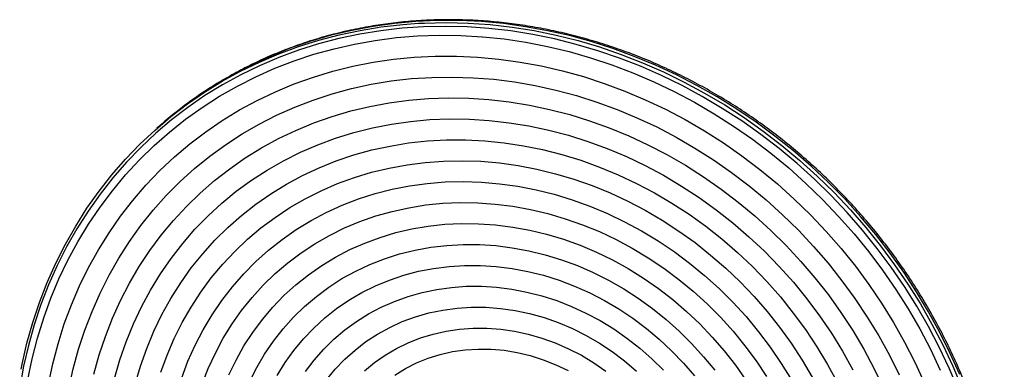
# Paper-space layout '_Dimétrica' of a CAD drawing. Header units: inches. Extents: x -6.5 to 4.6, y -6.5 to 4.8.
# Tile 2 of 2: x -6.4 to 4.6, y 0.9 to 4.8. Entities that reach past the tile are written whole.
import ezdxf

# ---------------------------------------------------------------- set-up
doc = ezdxf.new("R2010")
doc.units = ezdxf.units.IN
doc.header["$MEASUREMENT"] = 0

psp = doc.layouts.new('_Dimétrica')

# ---------------------------------------------------------------- linework, layer by layer
at = {"color": 7, "linetype": 'Continuous', "lineweight": 25}
psp.add_line((-4.88, 3.57), (-4.907, 3.547), dxfattribs=at)
at = {"color": 7, "linetype": 'Continuous', "lineweight": 25, "flags": 128}
for points in [[(4.062, 0.793), (3.956, 1.031), (3.84, 1.264), (3.715, 1.493), (3.58, 1.718), (3.436, 1.937), (3.284, 2.151), (3.123, 2.359), (2.953, 2.561), (2.777, 2.756), (2.592, 2.943), (2.401, 3.123), (2.203, 3.295), (1.998, 3.459), (1.788, 3.615), (1.572, 3.761), (1.351, 3.898), (1.125, 4.026), (0.896, 4.144), (0.662, 4.252), (0.426, 4.35), (0.186, 4.438), (-0.056, 4.515), (-0.299, 4.582), (-0.544, 4.637), (-0.79, 4.682), (-1.036, 4.716), (-1.282, 4.739), (-1.527, 4.75), (-1.772, 4.751), (-2.014, 4.74), (-2.255, 4.718), (-2.493, 4.685), (-2.728, 4.641), (-2.96, 4.587), (-3.187, 4.521), (-3.411, 4.445), (-3.629, 4.358), (-3.842, 4.261), (-4.05, 4.153), (-4.251, 4.036), (-4.359, 3.967)], [(4.043, 0.63), (3.943, 0.867), (3.832, 1.101), (3.712, 1.332), (3.583, 1.557), (3.444, 1.778), (3.297, 1.994), (3.141, 2.203), (2.977, 2.407), (2.805, 2.604), (2.625, 2.794), (2.438, 2.977), (2.244, 3.152), (2.044, 3.319), (1.838, 3.478), (1.626, 3.628), (1.408, 3.769), (1.186, 3.901), (0.96, 4.024), (0.73, 4.136), (0.496, 4.239), (0.259, 4.331), (0.02, 4.413), (-0.222, 4.484), (-0.465, 4.545), (-0.709, 4.595), (-0.953, 4.634), (-1.198, 4.662), (-1.442, 4.679), (-1.686, 4.685), (-1.928, 4.68), (-2.169, 4.664), (-2.407, 4.637), (-2.642, 4.599), (-2.874, 4.55), (-3.102, 4.49), (-3.327, 4.419), (-3.546, 4.338), (-3.761, 4.246), (-3.97, 4.145), (-4.174, 4.033), (-4.371, 3.912), (-4.561, 3.78), (-4.744, 3.64), (-4.92, 3.491), (-5.089, 3.333), (-5.249, 3.166), (-5.4, 2.992), (-5.543, 2.81), (-5.677, 2.62), (-5.802, 2.423), (-5.917, 2.22), (-6.023, 2.011), (-6.118, 1.796), (-6.204, 1.575), (-6.279, 1.35), (-6.344, 1.12), (-6.398, 0.886), (-6.441, 0.649)], [(-6.425, 0.855), (-6.414, 0.909), (-6.36, 1.144), (-6.295, 1.375), (-6.219, 1.601), (-6.133, 1.823), (-6.037, 2.039), (-5.931, 2.25), (-5.815, 2.454), (-5.69, 2.652), (-5.555, 2.842), (-5.411, 3.026), (-5.259, 3.201), (-5.098, 3.368), (-4.928, 3.527), (-4.752, 3.678), (-4.567, 3.819), (-4.376, 3.95), (-4.178, 4.073), (-3.973, 4.185), (-3.763, 4.287), (-3.547, 4.379), (-3.326, 4.461), (-3.1, 4.532), (-2.871, 4.592), (-2.637, 4.641), (-2.401, 4.68), (-2.161, 4.707), (-1.986, 4.72)], [(-1.986, 4.72), (-1.919, 4.723), (-1.676, 4.729), (-1.431, 4.723), (-1.185, 4.705), (-0.939, 4.677), (-0.693, 4.638), (-0.448, 4.588), (-0.203, 4.527), (0.039, 4.455), (0.28, 4.372), (0.518, 4.279), (0.753, 4.176), (0.985, 4.063), (1.212, 3.94), (1.436, 3.808), (1.654, 3.666), (1.867, 3.515), (2.075, 3.355), (2.276, 3.187), (2.471, 3.011), (2.659, 2.827), (2.84, 2.636), (3.013, 2.438), (3.178, 2.233), (3.335, 2.022), (3.483, 1.805), (3.622, 1.583), (3.752, 1.356), (3.873, 1.125), (3.984, 0.889), (4.085, 0.65)], [(-6.351, 0.737), (-6.302, 0.97), (-6.243, 1.2), (-6.173, 1.426), (-6.093, 1.646), (-6.002, 1.862), (-5.902, 2.072), (-5.792, 2.276), (-5.672, 2.474), (-5.543, 2.665), (-5.405, 2.849), (-5.258, 3.025), (-5.102, 3.193), (-4.938, 3.353), (-4.767, 3.504), (-4.587, 3.647), (-4.401, 3.78), (-4.208, 3.904), (-4.008, 4.018), (-3.803, 4.122), (-3.592, 4.217), (-3.376, 4.3), (-3.155, 4.374), (-2.929, 4.436), (-2.7, 4.488), (-2.468, 4.529), (-2.232, 4.56), (-1.995, 4.579), (-1.755, 4.587), (-1.514, 4.584), (-1.271, 4.57), (-1.029, 4.545), (-0.786, 4.508), (-0.544, 4.462), (-0.303, 4.404), (-0.063, 4.335), (0.175, 4.256), (0.41, 4.167), (0.643, 4.067), (0.872, 3.957), (1.097, 3.838), (1.318, 3.709), (1.534, 3.571), (1.746, 3.423), (1.951, 3.267), (2.151, 3.103), (2.344, 2.93), (2.53, 2.75), (2.709, 2.562), (2.881, 2.368), (3.045, 2.167), (3.2, 1.959), (3.347, 1.746), (3.486, 1.527), (3.615, 1.304), (3.734, 1.076), (3.845, 0.844)], [(-6.121, 0.687), (-6.072, 0.915), (-6.013, 1.139), (-5.943, 1.359), (-5.863, 1.574), (-5.773, 1.784), (-5.672, 1.989), (-5.562, 2.187), (-5.443, 2.379), (-5.314, 2.564), (-5.176, 2.741), (-5.03, 2.911), (-4.875, 3.073), (-4.712, 3.227), (-4.541, 3.371), (-4.363, 3.507), (-4.177, 3.634), (-3.986, 3.751), (-3.788, 3.858), (-3.584, 3.955), (-3.375, 4.042), (-3.16, 4.118), (-2.942, 4.184), (-2.719, 4.24), (-2.493, 4.284), (-2.264, 4.318), (-2.032, 4.34), (-1.798, 4.352), (-1.562, 4.352), (-1.325, 4.341), (-1.088, 4.32), (-0.851, 4.287), (-0.613, 4.243), (-0.377, 4.189), (-0.142, 4.124), (0.091, 4.048), (0.321, 3.962), (0.549, 3.866), (0.774, 3.759), (0.994, 3.643), (1.211, 3.517), (1.422, 3.382), (1.629, 3.238), (1.83, 3.085), (2.025, 2.924), (2.214, 2.755), (2.395, 2.578), (2.57, 2.393), (2.737, 2.202), (2.896, 2.004), (3.047, 1.8), (3.189, 1.591), (3.322, 1.376), (3.446, 1.156), (3.561, 0.932), (3.666, 0.704)], [(-5.891, 0.635), (-5.842, 0.858), (-5.783, 1.077), (-5.713, 1.291), (-5.633, 1.5), (-5.543, 1.705), (-5.443, 1.903), (-5.334, 2.095), (-5.214, 2.281), (-5.086, 2.46), (-4.949, 2.631), (-4.803, 2.794), (-4.649, 2.95), (-4.487, 3.096), (-4.317, 3.235), (-4.14, 3.363), (-3.956, 3.483), (-3.766, 3.593), (-3.57, 3.693), (-3.368, 3.783), (-3.161, 3.862), (-2.949, 3.932), (-2.733, 3.99), (-2.514, 4.038), (-2.291, 4.075), (-2.065, 4.101), (-1.837, 4.115), (-1.607, 4.119), (-1.376, 4.112), (-1.145, 4.094), (-0.913, 4.065), (-0.681, 4.024), (-0.45, 3.973), (-0.22, 3.912), (0.008, 3.839), (0.233, 3.757), (0.456, 3.664), (0.676, 3.561), (0.892, 3.448), (1.104, 3.325), (1.31, 3.193), (1.512, 3.053), (1.709, 2.903), (1.899, 2.745), (2.083, 2.579), (2.26, 2.406), (2.429, 2.225), (2.591, 2.037), (2.746, 1.843), (2.891, 1.643), (3.029, 1.437), (3.157, 1.226), (3.276, 1.01), (3.386, 0.791)], [(-5.612, 0.8), (-5.553, 1.013), (-5.484, 1.221), (-5.404, 1.424), (-5.314, 1.622), (-5.215, 1.815), (-5.106, 2.001), (-4.987, 2.18), (-4.859, 2.352), (-4.723, 2.517), (-4.578, 2.674), (-4.425, 2.822), (-4.264, 2.962), (-4.095, 3.094), (-3.92, 3.216), (-3.738, 3.328), (-3.549, 3.431), (-3.355, 3.523), (-3.156, 3.606), (-2.951, 3.678), (-2.743, 3.74), (-2.53, 3.791), (-2.314, 3.831), (-2.094, 3.86), (-1.873, 3.878), (-1.649, 3.885), (-1.424, 3.882), (-1.198, 3.867), (-0.972, 3.841), (-0.746, 3.804), (-0.52, 3.757), (-0.296, 3.699), (-0.073, 3.63), (0.147, 3.55), (0.365, 3.461), (0.579, 3.361), (0.79, 3.252), (0.997, 3.133), (1.199, 3.005), (1.396, 2.867), (1.587, 2.722), (1.772, 2.567), (1.951, 2.405), (2.123, 2.235), (2.288, 2.058), (2.445, 1.874), (2.594, 1.684), (2.735, 1.487), (2.867, 1.286), (2.99, 1.079), (3.104, 0.867), (3.208, 0.652)], [(-5.38, 0.749), (-5.321, 0.957), (-5.251, 1.16), (-5.17, 1.359), (-5.079, 1.552), (-4.979, 1.738), (-4.869, 1.919), (-4.749, 2.092), (-4.62, 2.258), (-4.483, 2.417), (-4.337, 2.567), (-4.183, 2.709), (-4.021, 2.842), (-3.852, 2.965), (-3.676, 3.08), (-3.493, 3.184), (-3.305, 3.279), (-3.111, 3.363), (-2.912, 3.437), (-2.708, 3.5), (-2.5, 3.552), (-2.288, 3.593), (-2.074, 3.624), (-1.857, 3.643), (-1.637, 3.651), (-1.417, 3.649), (-1.195, 3.634), (-0.973, 3.609), (-0.751, 3.573), (-0.53, 3.526), (-0.31, 3.468), (-0.092, 3.399), (0.124, 3.32), (0.337, 3.23), (0.547, 3.13), (0.753, 3.021), (0.954, 2.901), (1.151, 2.773), (1.342, 2.635), (1.528, 2.489), (1.707, 2.334), (1.88, 2.172), (2.045, 2.002), (2.203, 1.825), (2.353, 1.641), (2.495, 1.451), (2.628, 1.255), (2.753, 1.054), (2.868, 0.848)], [(-5.151, 0.688), (-5.092, 0.889), (-5.022, 1.086), (-4.942, 1.278), (-4.852, 1.465), (-4.752, 1.645), (-4.642, 1.818), (-4.524, 1.985), (-4.396, 2.144), (-4.26, 2.295), (-4.115, 2.439), (-3.962, 2.573), (-3.802, 2.699), (-3.635, 2.815), (-3.461, 2.922), (-3.281, 3.019), (-3.095, 3.106), (-2.904, 3.182), (-2.708, 3.248), (-2.508, 3.304), (-2.303, 3.348), (-2.096, 3.382), (-1.886, 3.405), (-1.673, 3.416), (-1.459, 3.417), (-1.244, 3.406), (-1.029, 3.385), (-0.813, 3.352), (-0.598, 3.308), (-0.384, 3.254), (-0.172, 3.189), (0.039, 3.113), (0.246, 3.027), (0.45, 2.931), (0.651, 2.825), (0.847, 2.71), (1.038, 2.585), (1.224, 2.451), (1.404, 2.309), (1.578, 2.158), (1.745, 2), (1.905, 1.834), (2.058, 1.661), (2.202, 1.481), (2.339, 1.296), (2.466, 1.104), (2.585, 0.908), (2.694, 0.707)], [(-4.863, 0.82), (-4.793, 1.011), (-4.714, 1.196), (-4.625, 1.375), (-4.526, 1.548), (-4.417, 1.715), (-4.3, 1.874), (-4.173, 2.026), (-4.038, 2.17), (-3.895, 2.306), (-3.745, 2.433), (-3.587, 2.551), (-3.422, 2.66), (-3.25, 2.759), (-3.073, 2.849), (-2.89, 2.928), (-2.702, 2.997), (-2.51, 3.055), (-2.313, 3.102), (-2.113, 3.139), (-1.91, 3.165), (-1.705, 3.18), (-1.498, 3.184), (-1.29, 3.177), (-1.081, 3.159), (-0.872, 3.13), (-0.663, 3.09), (-0.455, 3.039), (-0.249, 2.978), (-0.045, 2.906), (0.156, 2.824), (0.354, 2.732), (0.549, 2.63), (0.739, 2.518), (0.925, 2.397), (1.105, 2.268), (1.279, 2.129), (1.448, 1.983), (1.609, 1.829), (1.764, 1.667), (1.91, 1.499), (2.049, 1.324), (2.18, 1.143), (2.302, 0.956), (2.415, 0.764)], [(-4.631, 0.759), (-4.561, 0.943), (-4.481, 1.122), (-4.391, 1.295), (-4.292, 1.462), (-4.183, 1.622), (-4.065, 1.775), (-3.938, 1.92), (-3.803, 2.057), (-3.66, 2.185), (-3.509, 2.304), (-3.351, 2.414), (-3.186, 2.515), (-3.015, 2.605), (-2.839, 2.686), (-2.657, 2.756), (-2.47, 2.816), (-2.28, 2.865), (-2.085, 2.903), (-1.888, 2.93), (-1.688, 2.946), (-1.486, 2.95), (-1.283, 2.944), (-1.08, 2.927), (-0.876, 2.898), (-0.672, 2.859), (-0.47, 2.809), (-0.269, 2.748), (-0.07, 2.676), (0.125, 2.594), (0.318, 2.502), (0.507, 2.4), (0.691, 2.289), (0.87, 2.169), (1.044, 2.039), (1.212, 1.901), (1.373, 1.755), (1.528, 1.602), (1.675, 1.441), (1.814, 1.273), (1.945, 1.099), (2.068, 0.919), (2.181, 0.734)], [(-4.403, 0.685), (-4.334, 0.862), (-4.255, 1.034), (-4.166, 1.2), (-4.068, 1.359), (-3.961, 1.511), (-3.844, 1.656), (-3.719, 1.793), (-3.586, 1.922), (-3.445, 2.043), (-3.297, 2.154), (-3.142, 2.256), (-2.98, 2.349), (-2.813, 2.432), (-2.64, 2.504), (-2.462, 2.566), (-2.28, 2.618), (-2.094, 2.659), (-1.904, 2.689), (-1.713, 2.708), (-1.519, 2.716), (-1.323, 2.713), (-1.127, 2.7), (-0.93, 2.675), (-0.734, 2.639), (-0.539, 2.593), (-0.345, 2.536), (-0.153, 2.468), (0.036, 2.391), (0.222, 2.303), (0.404, 2.205), (0.582, 2.098), (0.755, 1.982), (0.923, 1.857), (1.084, 1.724), (1.239, 1.583), (1.388, 1.434), (1.529, 1.278), (1.662, 1.115), (1.787, 0.947), (1.903, 0.772)], [(-4.103, 0.79), (-4.024, 0.954), (-3.935, 1.113), (-3.836, 1.265), (-3.729, 1.41), (-3.612, 1.548), (-3.488, 1.677), (-3.355, 1.798), (-3.214, 1.91), (-3.067, 2.013), (-2.913, 2.107), (-2.752, 2.191), (-2.586, 2.264), (-2.415, 2.327), (-2.24, 2.38), (-2.06, 2.422), (-1.877, 2.453), (-1.691, 2.473), (-1.504, 2.482), (-1.314, 2.48), (-1.124, 2.467), (-0.933, 2.443), (-0.743, 2.408), (-0.554, 2.363), (-0.366, 2.306), (-0.18, 2.239), (0.003, 2.162), (0.182, 2.075), (0.358, 1.978), (0.529, 1.872), (0.695, 1.756), (0.855, 1.632), (1.009, 1.5), (1.157, 1.36), (1.297, 1.212), (1.43, 1.058), (1.555, 0.897), (1.671, 0.73)], [(-3.872, 0.714), (-3.793, 0.871), (-3.704, 1.023), (-3.606, 1.167), (-3.499, 1.304), (-3.383, 1.434), (-3.258, 1.555), (-3.126, 1.668), (-2.987, 1.771), (-2.84, 1.866), (-2.687, 1.95), (-2.529, 2.024), (-2.365, 2.089), (-2.197, 2.142), (-2.024, 2.185), (-1.848, 2.217), (-1.669, 2.238), (-1.487, 2.248), (-1.305, 2.247), (-1.121, 2.235), (-0.937, 2.212), (-0.753, 2.178), (-0.57, 2.133), (-0.389, 2.077), (-0.21, 2.011), (-0.034, 1.934), (0.139, 1.848), (0.308, 1.752), (0.471, 1.646), (0.63, 1.532), (0.783, 1.409), (0.929, 1.278), (1.069, 1.139), (1.201, 0.993), (1.325, 0.841)], [(-3.563, 0.784), (-3.475, 0.928), (-3.377, 1.064), (-3.27, 1.193), (-3.155, 1.314), (-3.032, 1.427), (-2.901, 1.531), (-2.763, 1.625), (-2.618, 1.71), (-2.467, 1.785), (-2.311, 1.85), (-2.15, 1.905), (-1.985, 1.948), (-1.816, 1.981), (-1.644, 2.003), (-1.47, 2.014), (-1.294, 2.014), (-1.117, 2.002), (-0.94, 1.98), (-0.763, 1.947), (-0.587, 1.903), (-0.413, 1.848), (-0.241, 1.783), (-0.072, 1.707), (0.093, 1.622), (0.254, 1.527), (0.41, 1.423), (0.561, 1.31), (0.705, 1.188), (0.843, 1.059), (0.974, 0.922), (1.098, 0.779)], [(-3.247, 0.828), (-3.15, 0.956), (-3.044, 1.076), (-2.93, 1.188), (-2.808, 1.292), (-2.679, 1.387), (-2.543, 1.472), (-2.401, 1.547), (-2.253, 1.612), (-2.1, 1.667), (-1.943, 1.712), (-1.782, 1.745), (-1.618, 1.768), (-1.451, 1.78), (-1.283, 1.78), (-1.114, 1.77), (-0.944, 1.749), (-0.775, 1.716), (-0.606, 1.673), (-0.44, 1.62), (-0.276, 1.556), (-0.115, 1.481), (0.043, 1.397), (0.196, 1.304), (0.343, 1.201), (0.486, 1.09), (0.622, 0.971), (0.751, 0.844)], [(-3.012, 0.734), (-2.915, 0.854), (-2.808, 0.965), (-2.694, 1.068), (-2.572, 1.162), (-2.443, 1.246), (-2.307, 1.321), (-2.166, 1.386), (-2.019, 1.44), (-1.868, 1.483), (-1.713, 1.515), (-1.555, 1.537), (-1.395, 1.547), (-1.233, 1.546), (-1.07, 1.533), (-0.906, 1.51), (-0.744, 1.476), (-0.582, 1.431), (-0.423, 1.375), (-0.266, 1.308), (-0.113, 1.232), (0.036, 1.146), (0.18, 1.05), (0.318, 0.946), (0.451, 0.833)], [(-2.588, 0.834), (-2.476, 0.927), (-2.357, 1.011), (-2.231, 1.085), (-2.1, 1.149), (-1.963, 1.203), (-1.821, 1.247), (-1.675, 1.28), (-1.526, 1.302), (-1.375, 1.313), (-1.221, 1.312), (-1.067, 1.301), (-0.913, 1.279), (-0.759, 1.246), (-0.607, 1.202), (-0.457, 1.148), (-0.309, 1.083), (-0.165, 1.009), (-0.026, 0.925), (0.109, 0.832)], [(-2.249, 0.788), (-2.131, 0.861), (-2.007, 0.924), (-1.878, 0.976), (-1.743, 1.018), (-1.605, 1.05), (-1.464, 1.07), (-1.32, 1.079), (-1.175, 1.078), (-1.029, 1.065), (-0.882, 1.041), (-0.737, 1.006), (-0.593, 0.96), (-0.452, 0.904), (-0.314, 0.838)]]:
    psp.add_lwpolyline(points, dxfattribs=at)
at = {"color": 7, "linetype": 'Continuous', "lineweight": 25}
psp.add_arc((-1.836, 0.118), 4.603, 123.243, 131.4059, dxfattribs=at)
psp.add_open_spline([(3.432, -4.771), (3.449, -4.752), (3.512, -4.677), (3.616, -4.539), (3.742, -4.357), (3.86, -4.169), (3.969, -3.975), (4.07, -3.776), (4.161, -3.571), (4.243, -3.362), (4.317, -3.148), (4.38, -2.93), (4.435, -2.708), (4.48, -2.483), (4.515, -2.256), (4.54, -2.025), (4.556, -1.793), (4.562, -1.559), (4.558, -1.323), (4.544, -1.087), (4.52, -0.851), (4.487, -0.614), (4.444, -0.378), (4.391, -0.143), (4.329, 0.091), (4.258, 0.323), (4.177, 0.554), (4.087, 0.781), (3.988, 1.006), (3.88, 1.228), (3.764, 1.445), (3.639, 1.659), (3.507, 1.868), (3.366, 2.073), (3.217, 2.272), (3.061, 2.466), (2.898, 2.653), (2.728, 2.835), (2.552, 3.01), (2.369, 3.178), (2.18, 3.339), (1.986, 3.493), (1.787, 3.639), (1.582, 3.777), (1.373, 3.906), (1.16, 4.028), (0.943, 4.14), (0.723, 4.244), (0.499, 4.339), (0.273, 4.424), (0.045, 4.5), (-0.185, 4.567), (-0.416, 4.624), (-0.649, 4.671), (-0.882, 4.708), (-1.115, 4.736), (-1.348, 4.753), (-1.58, 4.761), (-1.811, 4.759), (-2.041, 4.746), (-2.268, 4.724), (-2.494, 4.692), (-2.716, 4.65), (-2.936, 4.598), (-3.152, 4.537), (-3.365, 4.466), (-3.573, 4.385), (-3.776, 4.296), (-3.974, 4.197), (-4.167, 4.089), (-4.294, 4.013), (-4.355, 3.97), (-4.356, 3.97)], degree=3, knots=[0, 0, 0, 0, 0.004945, 0.019532, 0.03412, 0.04871, 0.063303, 0.077898, 0.092496, 0.107098, 0.121702, 0.136311, 0.150922, 0.165537, 0.180156, 0.194778, 0.209403, 0.224031, 0.238663, 0.253296, 0.267933, 0.282571, 0.297212, 0.311855, 0.326499, 0.341145, 0.355792, 0.370441, 0.38509, 0.399741, 0.414392, 0.429044, 0.443696, 0.458349, 0.473003, 0.487657, 0.502311, 0.516965, 0.531619, 0.546274, 0.560928, 0.575582, 0.590236, 0.60489, 0.619544, 0.634197, 0.648849, 0.6635, 0.678151, 0.6928, 0.707449, 0.722095, 0.73674, 0.751384, 0.766025, 0.780663, 0.7953, 0.809933, 0.824563, 0.839191, 0.853815, 0.868435, 0.883052, 0.897665, 0.912275, 0.926881, 0.941483, 0.956082, 0.970679, 0.985272, 0.999862, 1, 1, 1, 1], dxfattribs=at)

doc.saveas('drawing.dxf')
